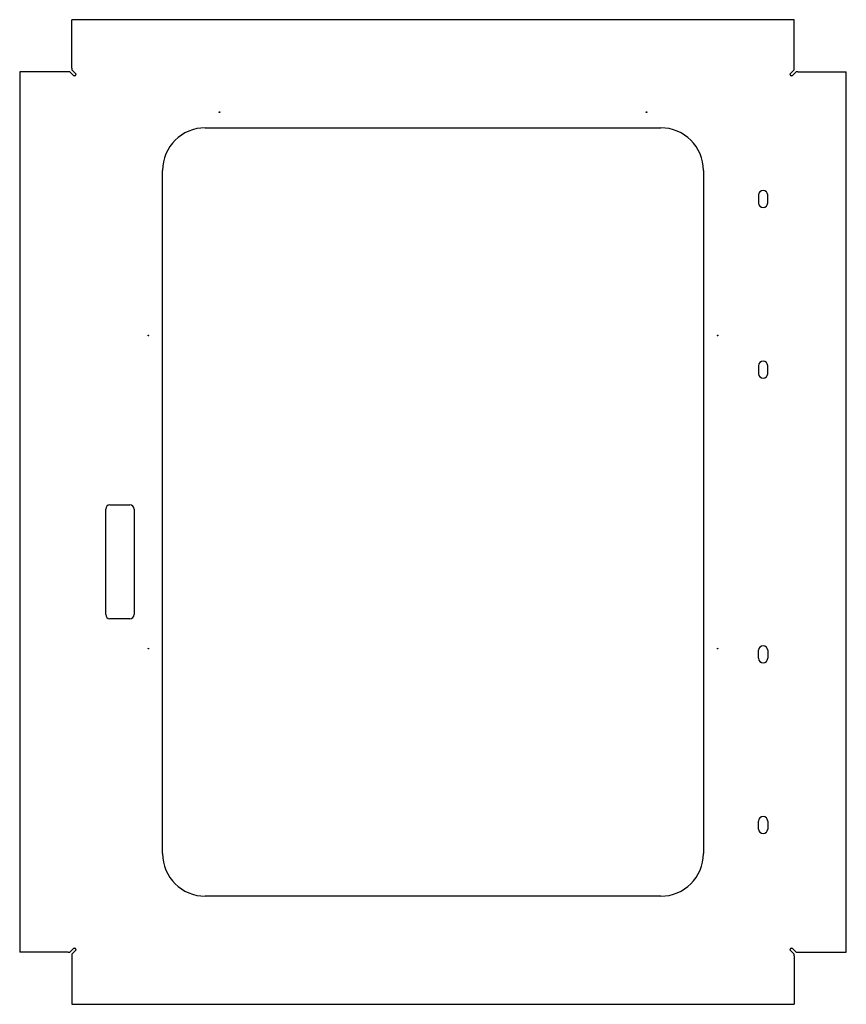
# Model space of a CAD drawing. Header units: millimetres. Extents: x 22 to 603, y 4 to 695.
import ezdxf

# ---------------------------------------------------------------- set-up
doc = ezdxf.new("R2010")
doc.units = ezdxf.units.MM

msp = doc.modelspace()

# ---------------------------------------------------------------- linework, layer by layer
at = {"color": 7, "linetype": 'Continuous', "lineweight": 25}
for p, q in [((58.87, 661.48), (58.87, 695.48)), ((566.73, 695.48), (58.87, 695.48)), ((566.73, 661.48), (566.73, 695.48)), ((22.34, 658.95), (22.34, 40.09)), ((56.34, 658.95), (22.34, 658.95)), ((60.09, 656.31), (57.67, 658.73)), ((59.09, 660.15), (61.51, 657.73)), ((564.09, 657.73), (566.51, 660.15)), ((567.93, 658.73), (565.51, 656.31)), ((569.26, 658.95), (603.26, 658.95)), ((603.26, 40.09), (603.26, 658.95)), ((152.8, 619.52), (472.8, 619.52)), ((122.8, 109.52), (122.8, 589.52)), ((502.8, 589.52), (502.8, 109.52)), ((541.6, 572.32), (541.6, 566.72)), ((548, 566.72), (548, 572.32)), ((541.6, 452.32), (541.6, 446.72)), ((548, 446.72), (548, 452.32)), ((85.8, 354.52), (99.8, 354.52)), ((82.8, 277.52), (82.8, 351.52)), ((102.8, 351.52), (102.8, 277.52)), ((99.8, 274.52), (85.8, 274.52)), ((541.6, 246.72), (541.6, 252.32)), ((548, 252.32), (548, 246.72)), ((541.6, 126.72), (541.6, 132.32)), ((548, 132.32), (548, 126.72)), ((472.8, 79.52), (152.8, 79.52)), ((57.67, 40.31), (60.09, 42.73)), ((565.51, 42.73), (567.93, 40.31)), ((56.34, 40.09), (22.34, 40.09)), ((58.87, 37.56), (58.87, 3.56)), ((61.51, 41.31), (59.09, 38.89)), ((566.51, 38.89), (564.09, 41.31)), ((566.73, 37.56), (566.73, 3.56)), ((569.26, 40.09), (603.26, 40.09)), ((58.87, 3.56), (566.73, 3.56))]:
    msp.add_line(p, q, dxfattribs=at)
for centre in [(162.8, 630.52), (462.8, 630.52), (112.8, 473.52), (512.8, 473.52), (112.8, 253.52), (512.8, 253.52)]:
    msp.add_circle(centre, 0.25, dxfattribs=at)
for centre, radius, start, end in [((60.8, 657.02), 1, 270, 0), ((564.8, 657.02), 1, 180, 270), ((152.8, 589.52), 30, 90, 180), ((472.8, 589.52), 30, 0, 90), ((544.8, 572.32), 3.2, 0, 180), ((544.8, 566.72), 3.2, 180, 0), ((544.8, 452.32), 3.2, 0, 180), ((544.8, 446.72), 3.2, 180, 0), ((85.8, 351.52), 3, 90, 180), ((99.8, 351.52), 3, 0, 90), ((85.8, 277.52), 3, 180, 270), ((99.8, 277.52), 3, 270, 0), ((544.8, 252.32), 3.2, 0, 180), ((544.8, 246.72), 3.2, 180, 0), ((544.8, 132.32), 3.2, 0, 180), ((544.8, 126.72), 3.2, 180, 0), ((152.8, 109.52), 30, 180, 270), ((472.8, 109.52), 30, 270, 0), ((60.8, 42.02), 1, 0, 90), ((564.8, 42.02), 1, 90, 180)]:
    msp.add_arc(centre, radius, start, end, dxfattribs=at)
for points in [[(57.67, 658.73), (57.18, 658.88), (56.85, 658.94), (56.34, 658.95)], [(58.87, 661.48), (58.88, 660.97), (58.94, 660.64), (59.09, 660.15)], [(61.51, 657.73), (61.71, 657.51), (61.79, 657.31), (61.8, 657.02)], [(563.8, 657.02), (563.81, 657.31), (563.89, 657.51), (564.09, 657.73)], [(566.51, 660.15), (566.67, 660.64), (566.72, 660.97), (566.73, 661.48)], [(569.26, 658.95), (568.75, 658.94), (568.43, 658.88), (567.93, 658.73)], [(60.8, 656.02), (60.51, 656.03), (60.31, 656.11), (60.09, 656.31)], [(565.51, 656.31), (565.29, 656.11), (565.1, 656.03), (564.8, 656.02)], [(60.09, 42.73), (60.31, 42.93), (60.51, 43.01), (60.8, 43.02)], [(61.8, 42.02), (61.79, 41.73), (61.71, 41.53), (61.51, 41.31)], [(564.09, 41.31), (563.89, 41.53), (563.81, 41.72), (563.8, 42.02)], [(564.8, 43.02), (565.09, 43.01), (565.29, 42.93), (565.51, 42.73)], [(56.34, 40.09), (56.85, 40.1), (57.18, 40.16), (57.67, 40.31)], [(59.09, 38.89), (58.94, 38.4), (58.88, 38.07), (58.87, 37.56)], [(566.73, 37.56), (566.72, 38.07), (566.67, 38.39), (566.51, 38.89)], [(567.93, 40.31), (568.42, 40.16), (568.75, 40.1), (569.26, 40.09)]]:
    msp.add_open_spline(points, degree=3, dxfattribs=at)

doc.saveas('drawing.dxf')
